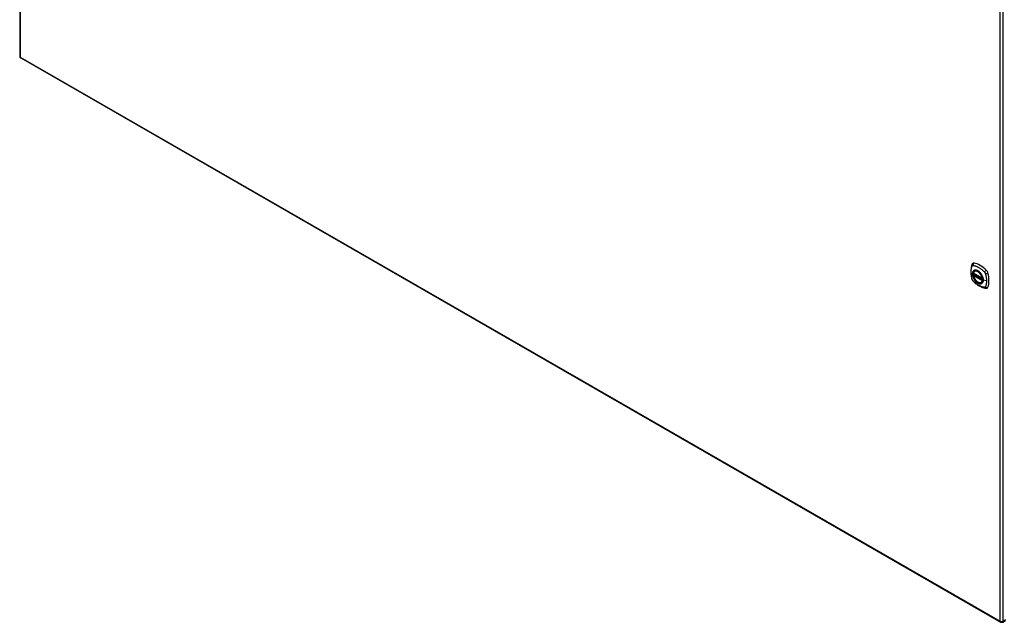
# Model space of a CAD drawing. Header units: inches. Extents: x 532.5 to 626.4, y 204.6 to 290.4.
# Tile 1 of 12: x 532.5 to 579.1, y 231.5 to 260. Entities that reach past the tile are written whole.
import ezdxf

# ---------------------------------------------------------------- set-up
doc = ezdxf.new("R2010")
doc.units = ezdxf.units.IN
doc.header["$MEASUREMENT"] = 0
doc.layers.add('Visible Edges(ANSI)', color=7, linetype='Continuous', lineweight=25)
doc.layers.add('Visible Tangent Edges(ANSI)', color=7, linetype='Continuous', lineweight=25)

msp = doc.modelspace()

# ---------------------------------------------------------------- linework, layer by layer
at = {"layer": 'Visible Edges(ANSI)'}
for p, q in [((532.452, 289.928), (532.452, 258.272)), ((532.501, 258.187), (578.891, 231.472)), ((577.612, 247.99), (578.026, 247.751)), ((577.668, 248.094), (577.679, 248.1)), ((577.612, 247.894), (577.626, 247.902)), ((577.631, 247.913), (577.631, 247.916)), ((577.637, 247.928), (577.678, 247.952)), ((577.981, 247.551), (577.991, 247.557)), ((578.99, 231.472), (579.121, 231.548))]:
    msp.add_line(p, q, dxfattribs=at)
at = {"layer": 'Visible Edges(ANSI)', "flags": 128}
for points in [[(577.573, 248.459), (577.559, 248.446), (577.549, 248.431), (577.541, 248.417), (577.534, 248.403)], [(577.534, 248.403), (577.527, 248.382), (577.52, 248.362), (577.515, 248.343), (577.51, 248.325), (577.506, 248.306), (577.502, 248.286), (577.494, 248.246), (577.489, 248.206), (577.485, 248.164), (577.482, 248.122), (577.482, 248.079), (577.482, 248.035), (577.485, 247.991), (577.489, 247.947), (577.494, 247.902), (577.501, 247.856), (577.509, 247.811), (577.519, 247.765), (577.525, 247.742), (577.527, 247.73), (577.531, 247.716)], [(577.606, 248.003), (577.61, 248.017), (577.616, 248.032), (577.622, 248.045), (577.629, 248.057), (577.638, 248.068), (577.647, 248.078), (577.657, 248.086), (577.668, 248.094)], [(577.922, 248.012), (577.941, 247.99), (577.958, 247.967), (577.975, 247.943), (577.99, 247.918), (578.004, 247.892), (578.017, 247.866), (578.028, 247.839), (578.038, 247.812)], [(577.531, 247.716), (577.536, 247.703), (577.541, 247.69), (577.547, 247.677), (577.553, 247.665), (577.561, 247.653), (577.569, 247.642), (577.577, 247.631), (577.587, 247.62)], [(577.587, 247.62), (577.597, 247.61), (577.606, 247.601), (577.623, 247.584), (577.658, 247.554), (577.693, 247.524), (577.729, 247.495), (577.765, 247.468), (577.801, 247.443), (577.838, 247.419), (577.876, 247.396), (577.913, 247.376), (577.951, 247.357), (577.989, 247.339), (578.027, 247.324), (578.065, 247.31), (578.104, 247.299), (578.142, 247.289), (578.161, 247.285), (578.171, 247.283), (578.182, 247.281)], [(577.981, 247.551), (577.969, 247.546), (577.957, 247.541), (577.944, 247.538), (577.931, 247.536), (577.918, 247.536), (577.904, 247.537), (577.889, 247.539), (577.875, 247.542), (577.86, 247.547), (577.846, 247.552), (577.831, 247.559), (577.816, 247.567), (577.802, 247.577), (577.787, 247.587), (577.773, 247.598), (577.759, 247.61), (577.745, 247.623), (577.732, 247.637), (577.719, 247.652), (577.706, 247.667), (577.694, 247.683), (577.682, 247.7), (577.671, 247.717), (577.661, 247.734), (577.651, 247.752), (577.642, 247.77), (577.634, 247.789), (577.627, 247.807), (577.62, 247.826), (577.615, 247.845), (577.61, 247.863), (577.606, 247.882)], [(577.626, 247.902), (577.628, 247.904), (577.63, 247.907), (577.631, 247.911), (577.631, 247.913)], [(578.182, 247.281), (578.198, 247.279), (578.214, 247.279), (578.232, 247.281), (578.25, 247.286)]]:
    msp.add_lwpolyline(points, dxfattribs=at)
at = {"layer": 'Visible Edges(ANSI)'}
for centre, radius, start, end in [((532.551, 258.272), 0.099, 180, 240.064), ((577.618, 248), 0.0118, 166.5789, 240.064), ((577.618, 247.884), 0.0118, 119.936, 190.602), ((577.643, 247.918), 0.0118, 119.936, 187.8207), ((578.032, 247.761), 0.0118, 240.064, 282.6676), ((578.94, 231.558), 0.099, 240.064, 299.936)]:
    msp.add_arc(centre, radius, start, end, dxfattribs=at)
for centre, major_axis, start_param, end_param in [((577.671, 248.313), (-0.088, 0.154), 5.827357, 6.408431), ((577.922, 247.316), (-0.639, 1.109), 5.172085, 5.827357), ((577.817, 247.818), (0.157, -0.273), 2.362013, 7.062765), ((578.173, 248.024), (0.088, -0.154), 1.114968, 2.030492), ((577.435, 248.159), (-0.639, 1.109), 3.601288, 4.256561), ((578.173, 247.444), (0.088, -0.154), 6.157956, 6.742881)]:
    msp.add_ellipse(centre, major_axis=major_axis, ratio=0.578093, start_param=start_param, end_param=end_param, dxfattribs=at)
msp.add_ellipse((577.814, 247.816), major_axis=(-0.16, 0.277), ratio=0.578093, dxfattribs=at)
at = {"layer": 'Visible Tangent Edges(ANSI)'}
for p, q in [((532.481, 289.887), (532.481, 258.232)), ((578.87, 231.518), (578.87, 263.173)), ((579.01, 231.518), (579.01, 263.173)), ((532.481, 258.232), (578.87, 231.518)), ((578.023, 247.757), (577.609, 247.995)), ((577.609, 247.879), (578.023, 247.641)), ((577.618, 247.893), (577.629, 247.9)), ((578.032, 247.655), (577.618, 247.893)), ((577.629, 247.9), (578.039, 247.664)), ((578.04, 247.681), (577.637, 247.913)), ((577.643, 247.927), (577.681, 247.95)), ((578.04, 247.698), (577.643, 247.927)), ((578.038, 247.659), (578.032, 247.655)), ((578.222, 247.631), (578.065, 247.671)), ((579.121, 231.581), (579.01, 231.518))]:
    msp.add_line(p, q, dxfattribs=at)
at = {"layer": 'Visible Tangent Edges(ANSI)', "flags": 128}
for points in [[(577.545, 247.702), (577.535, 247.735), (577.528, 247.765), (577.521, 247.794), (577.515, 247.824), (577.51, 247.853), (577.505, 247.882), (577.501, 247.911), (577.497, 247.94), (577.495, 247.968), (577.493, 247.996), (577.492, 248.024), (577.492, 248.051), (577.492, 248.078), (577.493, 248.104), (577.495, 248.13), (577.497, 248.155), (577.501, 248.18), (577.505, 248.204), (577.509, 248.228), (577.515, 248.251), (577.521, 248.273), (577.528, 248.295), (577.535, 248.316), (577.545, 248.337)], [(577.545, 248.337), (577.546, 248.339), (577.547, 248.341), (577.548, 248.342), (577.549, 248.344), (577.55, 248.345), (577.551, 248.347), (577.553, 248.348), (577.554, 248.349), (577.555, 248.35), (577.557, 248.352), (577.558, 248.353), (577.56, 248.353), (577.561, 248.354), (577.563, 248.355), (577.565, 248.356), (577.566, 248.356), (577.568, 248.357), (577.57, 248.357), (577.572, 248.358), (577.573, 248.358), (577.575, 248.358), (577.577, 248.358), (577.579, 248.358), (577.581, 248.358)], [(577.618, 248.114), (577.61, 248.106), (577.601, 248.097), (577.594, 248.087), (577.587, 248.076), (577.581, 248.064), (577.575, 248.051), (577.571, 248.038), (577.567, 248.024), (577.564, 248.009), (577.562, 247.994), (577.561, 247.978), (577.561, 247.961), (577.561, 247.944), (577.562, 247.926), (577.564, 247.909), (577.567, 247.891), (577.571, 247.872), (577.576, 247.853), (577.581, 247.835), (577.587, 247.816), (577.594, 247.797), (577.601, 247.778), (577.61, 247.76), (577.618, 247.742)], [(578.062, 247.673), (578.057, 247.614), (578.04, 247.565), (578.012, 247.528), (577.976, 247.504), (577.932, 247.494), (577.882, 247.5), (577.829, 247.52), (577.776, 247.553), (577.724, 247.599), (577.676, 247.654), (577.635, 247.717), (577.602, 247.785), (577.579, 247.854), (577.566, 247.921), (577.565, 247.984), (577.576, 248.039), (577.597, 248.083), (577.628, 248.115), (577.668, 248.134), (577.714, 248.137), (577.765, 248.126), (577.819, 248.101), (577.872, 248.062), (577.922, 248.012)], [(577.581, 248.358), (577.605, 248.356), (577.627, 248.352), (577.649, 248.347), (577.672, 248.342), (577.694, 248.335), (577.717, 248.328), (577.74, 248.319), (577.763, 248.31), (577.787, 248.3), (577.81, 248.289), (577.833, 248.277), (577.857, 248.264), (577.88, 248.25), (577.903, 248.235), (577.927, 248.219), (577.95, 248.203), (577.973, 248.185), (577.995, 248.167), (578.018, 248.149), (578.041, 248.129), (578.063, 248.109), (578.085, 248.088), (578.107, 248.067), (578.131, 248.042)], [(577.652, 248.133), (577.65, 248.132), (577.649, 248.132), (577.647, 248.131), (577.646, 248.13), (577.644, 248.13), (577.643, 248.129), (577.641, 248.128), (577.64, 248.128), (577.639, 248.127), (577.637, 248.126), (577.636, 248.125), (577.634, 248.125), (577.633, 248.124), (577.632, 248.123), (577.63, 248.122), (577.629, 248.121), (577.628, 248.12), (577.626, 248.119), (577.625, 248.118), (577.624, 248.118), (577.622, 248.117), (577.621, 248.116), (577.62, 248.115), (577.618, 248.114)], [(577.974, 247.948), (577.962, 247.964), (577.95, 247.981), (577.938, 247.997), (577.925, 248.012), (577.912, 248.027), (577.898, 248.041), (577.885, 248.054), (577.871, 248.067), (577.856, 248.078), (577.842, 248.089), (577.827, 248.099), (577.813, 248.108), (577.798, 248.116), (577.784, 248.122), (577.769, 248.128), (577.755, 248.133), (577.741, 248.137), (577.727, 248.14), (577.714, 248.141), (577.7, 248.142), (577.687, 248.141), (577.675, 248.139), (577.663, 248.137), (577.652, 248.133)], [(578.131, 248.042), (578.132, 248.041), (578.133, 248.04), (578.133, 248.039), (578.134, 248.037), (578.135, 248.036), (578.136, 248.035), (578.137, 248.034), (578.138, 248.033), (578.139, 248.032), (578.14, 248.03), (578.141, 248.029), (578.142, 248.028), (578.143, 248.027), (578.144, 248.025), (578.145, 248.024), (578.145, 248.023), (578.146, 248.022), (578.147, 248.02), (578.148, 248.019), (578.149, 248.018), (578.15, 248.016), (578.15, 248.015), (578.151, 248.014), (578.152, 248.012)], [(578.152, 248.012), (578.153, 248.011), (578.154, 248.01), (578.154, 248.008), (578.155, 248.007), (578.156, 248.006), (578.156, 248.004), (578.157, 248.003), (578.158, 248.002), (578.158, 248), (578.159, 247.999), (578.16, 247.997), (578.16, 247.996), (578.161, 247.995), (578.162, 247.993), (578.162, 247.992), (578.163, 247.99), (578.163, 247.989), (578.164, 247.988), (578.164, 247.986), (578.165, 247.985), (578.165, 247.983), (578.166, 247.982), (578.166, 247.981), (578.167, 247.979)], [(577.581, 247.639), (577.579, 247.641), (577.577, 247.644), (577.575, 247.646), (577.573, 247.648), (577.572, 247.651), (577.57, 247.653), (577.568, 247.656), (577.566, 247.658), (577.565, 247.661), (577.563, 247.663), (577.561, 247.666), (577.56, 247.669), (577.558, 247.671), (577.557, 247.674), (577.555, 247.677), (577.554, 247.68), (577.553, 247.682), (577.551, 247.685), (577.55, 247.688), (577.549, 247.691), (577.548, 247.694), (577.547, 247.696), (577.546, 247.699), (577.545, 247.702)], [(578.131, 247.323), (578.107, 247.325), (578.085, 247.329), (578.063, 247.334), (578.041, 247.34), (578.018, 247.347), (577.995, 247.354), (577.973, 247.363), (577.95, 247.372), (577.927, 247.383), (577.903, 247.394), (577.88, 247.406), (577.857, 247.419), (577.833, 247.433), (577.81, 247.448), (577.787, 247.463), (577.763, 247.479), (577.74, 247.497), (577.717, 247.515), (577.694, 247.533), (577.672, 247.553), (577.649, 247.572), (577.627, 247.593), (577.605, 247.614), (577.581, 247.639)], [(577.618, 247.742), (577.62, 247.739), (577.621, 247.737), (577.622, 247.734), (577.624, 247.732), (577.625, 247.729), (577.626, 247.727), (577.628, 247.724), (577.629, 247.722), (577.63, 247.719), (577.632, 247.717), (577.633, 247.715), (577.634, 247.712), (577.636, 247.71), (577.637, 247.707), (577.639, 247.705), (577.64, 247.703), (577.641, 247.7), (577.643, 247.698), (577.644, 247.696), (577.646, 247.693), (577.647, 247.691), (577.649, 247.689), (577.65, 247.686), (577.652, 247.684)], [(577.626, 247.902), (577.626, 247.902), (577.625, 247.902), (577.625, 247.902), (577.625, 247.902), (577.625, 247.902), (577.625, 247.902), (577.625, 247.902), (577.625, 247.902), (577.625, 247.902), (577.625, 247.902), (577.625, 247.902), (577.625, 247.902), (577.625, 247.902), (577.625, 247.902), (577.625, 247.902), (577.625, 247.902), (577.625, 247.902), (577.625, 247.902), (577.625, 247.902), (577.625, 247.902), (577.625, 247.902), (577.625, 247.902), (577.625, 247.902), (577.625, 247.902)], [(577.625, 247.902), (577.625, 247.902), (577.625, 247.902), (577.625, 247.902), (577.625, 247.902), (577.625, 247.902), (577.625, 247.902), (577.625, 247.901), (577.625, 247.901), (577.625, 247.901), (577.626, 247.901), (577.626, 247.901), (577.626, 247.901), (577.626, 247.901), (577.626, 247.901), (577.626, 247.901), (577.626, 247.901), (577.626, 247.901), (577.626, 247.901), (577.627, 247.901), (577.627, 247.901), (577.627, 247.901), (577.627, 247.901), (577.627, 247.901), (577.627, 247.901)], [(577.627, 247.901), (577.628, 247.901), (577.628, 247.901), (577.628, 247.9), (577.628, 247.9), (577.628, 247.9), (577.628, 247.9), (577.628, 247.9), (577.628, 247.9), (577.628, 247.9), (577.628, 247.9), (577.628, 247.9), (577.628, 247.9), (577.628, 247.9), (577.628, 247.9), (577.628, 247.9), (577.628, 247.9), (577.629, 247.9), (577.629, 247.9), (577.629, 247.9), (577.629, 247.9), (577.629, 247.9), (577.629, 247.9), (577.629, 247.9), (577.629, 247.9)], [(577.631, 247.915), (577.631, 247.915), (577.631, 247.915), (577.631, 247.915), (577.631, 247.915), (577.631, 247.915), (577.631, 247.915), (577.631, 247.915), (577.631, 247.914), (577.631, 247.914), (577.631, 247.914), (577.631, 247.914), (577.631, 247.914), (577.631, 247.914), (577.631, 247.914), (577.631, 247.914), (577.631, 247.914), (577.631, 247.914), (577.631, 247.914), (577.631, 247.914), (577.631, 247.914), (577.631, 247.914), (577.631, 247.914), (577.631, 247.914), (577.631, 247.913)], [(577.634, 247.914), (577.634, 247.914), (577.634, 247.914), (577.634, 247.914), (577.634, 247.914), (577.633, 247.915), (577.633, 247.915), (577.633, 247.915), (577.633, 247.915), (577.633, 247.915), (577.633, 247.915), (577.632, 247.915), (577.632, 247.915), (577.632, 247.915), (577.632, 247.915), (577.632, 247.915), (577.632, 247.915), (577.632, 247.915), (577.632, 247.915), (577.632, 247.915), (577.631, 247.915), (577.631, 247.915), (577.631, 247.915), (577.631, 247.915), (577.631, 247.915)], [(577.637, 247.913), (577.637, 247.913), (577.637, 247.913), (577.637, 247.913), (577.637, 247.913), (577.637, 247.913), (577.636, 247.913), (577.636, 247.913), (577.636, 247.913), (577.636, 247.913), (577.636, 247.913), (577.636, 247.913), (577.636, 247.914), (577.636, 247.914), (577.635, 247.914), (577.635, 247.914), (577.635, 247.914), (577.635, 247.914), (577.635, 247.914), (577.635, 247.914), (577.635, 247.914), (577.635, 247.914), (577.634, 247.914), (577.634, 247.914), (577.634, 247.914)], [(577.652, 247.684), (577.663, 247.667), (577.675, 247.651), (577.688, 247.635), (577.701, 247.619), (577.714, 247.605), (577.727, 247.591), (577.741, 247.577), (577.755, 247.565), (577.769, 247.554), (577.784, 247.543), (577.798, 247.533), (577.813, 247.524), (577.828, 247.516), (577.842, 247.509), (577.856, 247.503), (577.871, 247.499), (577.885, 247.495), (577.899, 247.492), (577.912, 247.49), (577.925, 247.49), (577.938, 247.49), (577.95, 247.492), (577.962, 247.495), (577.974, 247.499)], [(578.007, 247.89), (578.006, 247.892), (578.004, 247.895), (578.003, 247.897), (578.002, 247.9), (578, 247.902), (577.999, 247.905), (577.998, 247.907), (577.996, 247.91), (577.995, 247.912), (577.994, 247.914), (577.992, 247.917), (577.991, 247.919), (577.99, 247.922), (577.988, 247.924), (577.987, 247.926), (577.985, 247.929), (577.984, 247.931), (577.982, 247.934), (577.981, 247.936), (577.98, 247.938), (577.978, 247.941), (577.977, 247.943), (577.975, 247.945), (577.974, 247.948)], [(578.065, 247.671), (578.065, 247.679), (578.065, 247.688), (578.064, 247.696), (578.064, 247.705), (578.063, 247.714), (578.061, 247.723), (578.06, 247.732), (578.059, 247.741), (578.057, 247.75), (578.055, 247.76), (578.053, 247.769), (578.05, 247.778), (578.048, 247.787), (578.045, 247.797), (578.042, 247.806), (578.039, 247.816), (578.035, 247.825), (578.032, 247.834), (578.028, 247.844), (578.024, 247.853), (578.02, 247.862), (578.016, 247.872), (578.011, 247.881), (578.007, 247.89)], [(578.007, 247.518), (578.011, 247.522), (578.016, 247.526), (578.02, 247.53), (578.024, 247.535), (578.028, 247.54), (578.032, 247.545), (578.035, 247.55), (578.039, 247.556), (578.042, 247.562), (578.045, 247.568), (578.048, 247.574), (578.05, 247.58), (578.053, 247.587), (578.055, 247.594), (578.057, 247.601), (578.059, 247.608), (578.06, 247.615), (578.061, 247.623), (578.063, 247.63), (578.064, 247.638), (578.064, 247.646), (578.065, 247.654), (578.065, 247.662), (578.065, 247.671)], [(578.038, 247.812), (578.04, 247.806), (578.042, 247.8), (578.043, 247.794), (578.045, 247.788), (578.047, 247.782), (578.048, 247.776), (578.05, 247.77), (578.051, 247.764), (578.053, 247.758), (578.054, 247.752), (578.055, 247.746), (578.056, 247.741), (578.057, 247.735), (578.058, 247.729), (578.059, 247.723), (578.06, 247.717), (578.06, 247.712), (578.061, 247.706), (578.061, 247.7), (578.062, 247.695), (578.062, 247.689), (578.062, 247.684), (578.062, 247.678), (578.062, 247.673)], [(578.167, 247.979), (578.173, 247.961), (578.177, 247.946), (578.181, 247.931), (578.184, 247.917), (578.188, 247.902), (578.191, 247.887), (578.194, 247.872), (578.197, 247.858), (578.2, 247.843), (578.203, 247.828), (578.206, 247.814), (578.208, 247.799), (578.21, 247.785), (578.212, 247.77), (578.214, 247.756), (578.216, 247.742), (578.217, 247.728), (578.219, 247.714), (578.22, 247.7), (578.221, 247.686), (578.221, 247.672), (578.222, 247.658), (578.222, 247.644), (578.222, 247.631)], [(578.222, 247.631), (578.222, 247.617), (578.222, 247.604), (578.221, 247.591), (578.221, 247.578), (578.22, 247.565), (578.219, 247.552), (578.217, 247.539), (578.216, 247.527), (578.214, 247.514), (578.212, 247.502), (578.21, 247.49), (578.208, 247.478), (578.206, 247.466), (578.203, 247.454), (578.2, 247.442), (578.197, 247.431), (578.194, 247.42), (578.191, 247.409), (578.188, 247.398), (578.184, 247.387), (578.181, 247.376), (578.177, 247.366), (578.173, 247.355), (578.167, 247.344)], [(577.974, 247.499), (577.975, 247.499), (577.977, 247.5), (577.978, 247.5), (577.98, 247.501), (577.981, 247.502), (577.982, 247.502), (577.984, 247.503), (577.985, 247.504), (577.987, 247.505), (577.988, 247.505), (577.99, 247.506), (577.991, 247.507), (577.992, 247.508), (577.994, 247.509), (577.995, 247.509), (577.996, 247.51), (577.998, 247.511), (577.999, 247.512), (578, 247.513), (578.002, 247.514), (578.003, 247.515), (578.004, 247.516), (578.006, 247.517), (578.007, 247.518)], [(578.167, 247.344), (578.166, 247.342), (578.165, 247.34), (578.164, 247.339), (578.163, 247.337), (578.162, 247.336), (578.16, 247.334), (578.159, 247.333), (578.158, 247.332), (578.156, 247.331), (578.155, 247.33), (578.154, 247.329), (578.152, 247.328), (578.15, 247.327), (578.149, 247.326), (578.147, 247.325), (578.146, 247.325), (578.144, 247.324), (578.142, 247.324), (578.14, 247.323), (578.138, 247.323), (578.136, 247.323), (578.134, 247.323), (578.133, 247.323), (578.131, 247.323)]]:
    msp.add_lwpolyline(points, dxfattribs=at)
at = {"layer": 'Visible Tangent Edges(ANSI)'}
for centre, major_axis, ratio, start_param, end_param in [((532.551, 258.272), (-0.099, 0), 0.575862, 0, 0.785398), ((532.551, 258.272), (-0.0494, -0.0858), 0.578093, 5.495853, 6.283185), ((577.672, 248.376), (-0.026, -0.115), 0.753973, 3.899961, 5.037231), ((577.645, 248.361), (-0.11, 0.042), 0.703309, 0, 0.764267), ((577.816, 247.818), (-0.173, 0.3), 0.578093, 5.049679, 10.658285), ((577.618, 248), (-0.0115, 0.0027), 0.695905, 0, 0.935665), ((577.816, 247.818), (-0.15, 0.261), 0.578093, 4.16689, 6.832552), ((577.618, 248), (-0.0059, -0.0102), 0.578093, 5.495853, 6.283185), ((577.825, 247.823), (-0.156, 0.271), 0.578093, 6.165882, 6.283185), ((578.201, 248.072), (-0.0787, -0.0881), 0.342407, 4.199127, 5.336397), ((578.228, 248.025), (0.116, 0.024), 0.339589, 4.087332, 5.224602), ((577.645, 247.749), (-0.114, -0.032), 0.388839, 0, 0.392668), ((577.672, 247.702), (-0.0848, -0.0822), 0.391657, 5.889683, 6.283185), ((577.618, 247.884), (-0.0116, -0.0022), 0.423362, 0, 0.692028), ((577.618, 247.884), (-0.0059, -0.0102), 0.578093, 3.925057, 5.495853), ((577.816, 247.818), (0.15, -0.261), 0.578093, 4.16689, 6.832552), ((577.618, 247.884), (-0.0059, 0.0102), 0.578093, 5.499721, 6.283185), ((577.62, 247.912), (0.0019, -0.0117), 0.983789, 0.322582, 1.638537), ((577.626, 247.911), (0.0039, 0.0112), 0.654364, 3.80656, 5.233141), ((577.629, 247.91), (0.0059, 0.0102), 0.578093, 3.925057, 5.333981), ((577.643, 247.918), (-0.0117, -0.0016), 0.469248, 0, 0.204023), ((577.643, 247.918), (-0.0059, -0.0102), 0.578093, 3.925057, 5.349392), ((577.643, 247.918), (-0.0059, 0.0102), 0.578093, 5.499721, 6.283185), ((577.825, 247.823), (0.156, -0.271), 0.578093, 0, 0.117303), ((578.032, 247.761), (-0.0059, -0.0102), 0.578093, 5.495853, 6.283185), ((578.032, 247.761), (-0.0116, -0.0022), 0.423362, 0.692028, 1.60444), ((578.032, 247.645), (0.0059, 0.0102), 0.578093, 0.783464, 2.354261), ((578.032, 247.645), (0.0115, -0.0027), 0.695905, 4.077257, 5.159885), ((578.032, 247.645), (0.0059, -0.0102), 0.578093, 1.626874, 2.358128), ((578.067, 247.673), (-0.00492, 0), 0.575862, 0.141897, 1.156289), ((578.201, 247.397), (-0.019, -0.117), 0.704723, 5.515471, 6.283185), ((578.228, 247.413), (0.113, -0.034), 0.752559, 4.384035, 5.521305), ((578.94, 231.558), (-0.0494, -0.0858), 0.578093, 5.495853, 6.283185), ((578.94, 231.558), (0.099, 0), 0.575862, 3.926991, 5.497787), ((578.94, 231.558), (0.0494, -0.0858), 0.578093, 0, 0.787332)]:
    msp.add_ellipse(centre, major_axis=major_axis, ratio=ratio, start_param=start_param, end_param=end_param, dxfattribs=at)
for centre, major_axis in [((577.817, 247.818), (0.171, -0.297)), ((577.814, 247.817), (-0.162, 0.282)), ((577.814, 247.816), (0.162, -0.281))]:
    msp.add_ellipse(centre, major_axis=major_axis, ratio=0.578093, dxfattribs=at)

doc.saveas('drawing.dxf')
